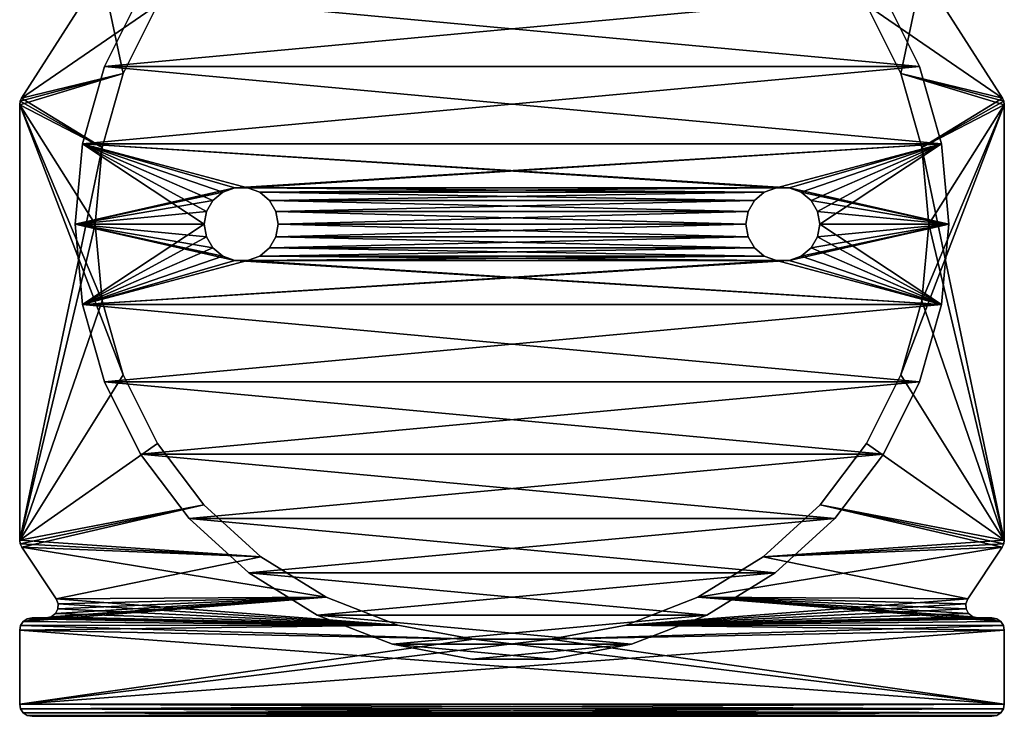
# Model space of a CAD drawing. Header units: millimetres. Extents: x -20 to 20, y 0 to 60.6.
# Tile 1 of 15: x -20 to 20, y 0 to 28.3. Entities that reach past the tile are written whole.
import ezdxf

# ---------------------------------------------------------------- set-up
doc = ezdxf.new("R2010")
doc.units = ezdxf.units.MM
doc.header["$LTSCALE"] = 81.481481
for name, color, linetype in [('1', 7, 'CONTINUOUS'), ('12', 7, 'CONTINUOUS'), ('13', 7, 'CONTINUOUS'), ('14', 7, 'CONTINUOUS'), ('15', 7, 'CONTINUOUS'), ('16', 7, 'CONTINUOUS'), ('18', 7, 'CONTINUOUS'), ('19', 7, 'CONTINUOUS'), ('2', 7, 'CONTINUOUS'), ('20', 7, 'CONTINUOUS'), ('22', 7, 'CONTINUOUS'), ('23', 7, 'CONTINUOUS'), ('24', 7, 'CONTINUOUS'), ('27', 7, 'CONTINUOUS'), ('28', 7, 'CONTINUOUS'), ('3', 7, 'CONTINUOUS'), ('4', 7, 'CONTINUOUS'), ('5', 7, 'CONTINUOUS'), ('6', 7, 'CONTINUOUS')]:
    doc.layers.add(name, color=color, linetype=linetype)

msp = doc.modelspace()

# ---------------------------------------------------------------- linework, layer by layer
at = {"layer": '1', "color": 250, "linetype": 'Continuous', "true_color": 0x1c1c1c}
for points in [[(-19.922, 25.125), (-16.668, 30.232), (-15.794, 26.119), (-19.922, 25.125)], [(-15.794, 26.119), (-16.668, 30.232), (-14.401, 28.917), (-15.794, 26.119)], [(16.668, 30.232), (19.922, 25.125), (14.401, 28.917), (16.668, 30.232)], [(14.401, 28.917), (19.922, 25.125), (15.794, 26.119), (14.401, 28.917)], [(-16.65, 23.112), (-19.922, 25.125), (-15.794, 26.119), (-16.65, 23.112)], [(19.98, 24.996), (20, 24.856), (15.794, 26.119), (19.98, 24.996)], [(15.794, 26.119), (20, 24.856), (16.65, 23.112), (15.794, 26.119)], [(19.922, 25.125), (19.98, 24.996), (15.794, 26.119), (19.922, 25.125)], [(-20, 24.856), (-19.98, 24.996), (-16.65, 23.112), (-20, 24.856)], [(-16.65, 16.888), (-20, 24.856), (-16.938, 20), (-16.65, 16.888)], [(-16.938, 20), (-20, 24.856), (-16.65, 23.112), (-16.938, 20)], [(-15.794, 13.881), (-20, 24.856), (-16.65, 16.888), (-15.794, 13.881)], [(-20, 7.154), (-20, 24.856), (-15.794, 13.881), (-20, 7.154)], [(-19.98, 24.996), (-19.922, 25.125), (-16.65, 23.112), (-19.98, 24.996)], [(20, 24.856), (20, 7.154), (16.65, 23.112), (20, 24.856)], [(20, 7.154), (16.938, 20), (16.65, 23.112), (20, 7.154)], [(16.938, 20), (20, 7.154), (16.65, 16.888), (16.938, 20)], [(16.65, 16.888), (20, 7.154), (15.794, 13.881), (16.65, 16.888)], [(-14.401, 11.083), (-20, 7.154), (-15.794, 13.881), (-14.401, 11.083)], [(15.794, 13.881), (20, 7.154), (14.401, 11.083), (15.794, 13.881)], [(-12.517, 8.589), (-20, 7.154), (-14.401, 11.083), (-12.517, 8.589)], [(14.401, 11.083), (20, 7.154), (12.517, 8.589), (14.401, 11.083)], [(-10.207, 6.483), (-20, 7.154), (-12.517, 8.589), (-10.207, 6.483)], [(12.517, 8.589), (19.916, 6.876), (10.207, 6.483), (12.517, 8.589)], [(19.978, 7.009), (19.916, 6.876), (12.517, 8.589), (19.978, 7.009)], [(20, 7.154), (19.978, 7.009), (12.517, 8.589), (20, 7.154)], [(-19.978, 7.009), (-20, 7.154), (-10.207, 6.483), (-19.978, 7.009)], [(-19.916, 6.876), (-19.978, 7.009), (-10.207, 6.483), (-19.916, 6.876)], [(-18.515, 4.778), (-19.916, 6.876), (-7.55, 4.838), (-18.515, 4.778)], [(-7.55, 4.838), (-19.916, 6.876), (-10.207, 6.483), (-7.55, 4.838)], [(19.916, 6.876), (18.515, 4.778), (10.207, 6.483), (19.916, 6.876)], [(10.207, 6.483), (18.515, 4.778), (7.55, 4.838), (10.207, 6.483)], [(-4.635, 3.709), (-18.515, 4.778), (-7.55, 4.838), (-4.635, 3.709)], [(7.55, 4.838), (19.854, 3.854), (4.635, 3.709), (7.55, 4.838)], [(18.93, 4), (19.854, 3.854), (7.55, 4.838), (18.93, 4)], [(18.721, 4.046), (18.93, 4), (7.55, 4.838), (18.721, 4.046)], [(18.55, 4.175), (18.721, 4.046), (7.55, 4.838), (18.55, 4.175)], [(18.449, 4.364), (18.55, 4.175), (7.55, 4.838), (18.449, 4.364)], [(18.436, 4.578), (18.449, 4.364), (7.55, 4.838), (18.436, 4.578)], [(18.515, 4.778), (18.436, 4.578), (7.55, 4.838), (18.515, 4.778)], [(-18.436, 4.578), (-18.515, 4.778), (-4.635, 3.709), (-18.436, 4.578)], [(-18.449, 4.364), (-18.436, 4.578), (-4.635, 3.709), (-18.449, 4.364)], [(-19.691, 3.962), (-19.5, 4), (-4.635, 3.709), (-19.691, 3.962)], [(-19.5, 4), (-18.93, 4), (-4.635, 3.709), (-19.5, 4)], [(-18.93, 4), (-18.721, 4.046), (-4.635, 3.709), (-18.93, 4)], [(-18.721, 4.046), (-18.55, 4.175), (-4.635, 3.709), (-18.721, 4.046)], [(-18.55, 4.175), (-18.449, 4.364), (-4.635, 3.709), (-18.55, 4.175)], [(19.691, 3.962), (19.854, 3.854), (18.93, 4), (19.691, 3.962)], [(19.5, 4), (19.691, 3.962), (18.93, 4), (19.5, 4)], [(-20, 3.5), (-19.962, 3.691), (-1.563, 3.134), (-20, 3.5)], [(-19.962, 3.691), (-19.854, 3.854), (-4.635, 3.709), (-19.962, 3.691)], [(-1.563, 3.134), (-19.962, 3.691), (-4.635, 3.709), (-1.563, 3.134)], [(-19.854, 3.854), (-19.691, 3.962), (-4.635, 3.709), (-19.854, 3.854)], [(4.635, 3.709), (20, 3.5), (1.563, 3.134), (4.635, 3.709)], [(19.854, 3.854), (19.962, 3.691), (4.635, 3.709), (19.854, 3.854)], [(19.962, 3.691), (20, 3.5), (4.635, 3.709), (19.962, 3.691)], [(-20, 0.5), (-20, 3.5), (20, 0.5), (-20, 0.5)], [(20, 0.5), (-20, 3.5), (-1.563, 3.134), (20, 0.5)], [(20, 3.5), (20, 0.5), (1.563, 3.134), (20, 3.5)], [(1.563, 3.134), (20, 0.5), (-1.563, 3.134), (1.563, 3.134)], [(-19.962, 0.309), (-20, 0.5), (19.962, 0.309), (-19.962, 0.309)], [(19.962, 0.309), (-20, 0.5), (20, 0.5), (19.962, 0.309)], [(-19.854, 0.146), (-19.962, 0.309), (19.854, 0.146), (-19.854, 0.146)], [(19.854, 0.146), (-19.962, 0.309), (19.962, 0.309), (19.854, 0.146)], [(-19.691, 0.038), (-19.854, 0.146), (19.691, 0.038), (-19.691, 0.038)], [(19.691, 0.038), (-19.854, 0.146), (19.854, 0.146), (19.691, 0.038)], [(-19.5, 0), (-19.691, 0.038), (19.5, 0), (-19.5, 0)], [(19.5, 0), (-19.691, 0.038), (19.691, 0.038), (19.5, 0)]]:
    msp.add_3dface(points, dxfattribs=at)
at = {"layer": '12', "color": 250, "linetype": 'Continuous', "true_color": 0x1c1c1c}
for points in [[(-16.668, 30.232), (-19.922, 25.125, 1018), (-16.668, 30.232, 1018), (-16.668, 30.232)], [(-16.668, 30.232), (-19.922, 25.125), (-19.922, 25.125, 1018), (-16.668, 30.232)]]:
    msp.add_3dface(points, dxfattribs=at)
at = {"layer": '13', "color": 250, "linetype": 'Continuous', "true_color": 0x1c1c1c}
for points in [[(-20, 24.856), (-20, 7.154), (-20, 7.154, 1018), (-20, 24.856)], [(-20, 24.856), (-20, 7.154, 1018), (-20, 24.856, 1018), (-20, 24.856)]]:
    msp.add_3dface(points, dxfattribs=at)
at = {"layer": '14', "color": 250, "linetype": 'Continuous', "true_color": 0x1c1c1c}
for points in [[(-19.916, 6.876), (-18.515, 4.778), (-18.515, 4.778, 1018), (-19.916, 6.876)], [(-19.916, 6.876), (-18.515, 4.778, 1018), (-19.916, 6.876, 1018), (-19.916, 6.876)]]:
    msp.add_3dface(points, dxfattribs=at)
at = {"layer": '15', "color": 250, "linetype": 'Continuous', "true_color": 0x1c1c1c}
for points in [[(-20, 3.5), (-20, 0.5, 1018), (-20, 3.5, 1018), (-20, 3.5)], [(-20, 3.5), (-20, 0.5), (-20, 0.5, 1018), (-20, 3.5)]]:
    msp.add_3dface(points, dxfattribs=at)
at = {"layer": '16', "color": 250, "linetype": 'Continuous', "true_color": 0x1c1c1c}
for points in [[(-19.5, 0), (19.5, 0, 1018), (-19.5, 0, 1018), (-19.5, 0)], [(-19.5, 0), (19.5, 0), (19.5, 0, 1018), (-19.5, 0)]]:
    msp.add_3dface(points, dxfattribs=at)
at = {"layer": '18', "color": 250, "linetype": 'Continuous', "true_color": 0x1c1c1c}
for points in [[(19.922, 25.125), (19.922, 25.125, 1018), (19.98, 24.996, 1018), (19.922, 25.125)], [(19.98, 24.996), (19.922, 25.125), (19.98, 24.996, 1018), (19.98, 24.996)], [(19.98, 24.996), (19.98, 24.996, 1018), (20, 24.856, 1018), (19.98, 24.996)], [(20, 24.856), (19.98, 24.996), (20, 24.856, 1018), (20, 24.856)]]:
    msp.add_3dface(points, dxfattribs=at)
at = {"layer": '19', "color": 250, "linetype": 'Continuous', "true_color": 0x1c1c1c}
for points in [[(19.691, 3.962), (19.5, 4), (19.691, 3.962, 1018), (19.691, 3.962)], [(19.5, 4), (19.5, 4, 1018), (19.691, 3.962, 1018), (19.5, 4)], [(19.854, 3.854), (19.691, 3.962), (19.854, 3.854, 1018), (19.854, 3.854)], [(19.691, 3.962), (19.691, 3.962, 1018), (19.854, 3.854, 1018), (19.691, 3.962)], [(19.962, 3.691), (19.854, 3.854), (19.962, 3.691, 1018), (19.962, 3.691)], [(19.854, 3.854), (19.854, 3.854, 1018), (19.962, 3.691, 1018), (19.854, 3.854)], [(20, 3.5), (19.962, 3.691), (20, 3.5, 1018), (20, 3.5)], [(19.962, 3.691), (19.962, 3.691, 1018), (20, 3.5, 1018), (19.962, 3.691)]]:
    msp.add_3dface(points, dxfattribs=at)
at = {"layer": '2', "color": 250, "linetype": 'Continuous', "true_color": 0x1c1c1c}
for points in [[(-16.668, 30.232, 1018), (-19.922, 25.125, 1018), (-14.401, 28.917, 1018), (-16.668, 30.232, 1018)], [(15.794, 26.119, 1018), (16.668, 30.232, 1018), (14.401, 28.917, 1018), (15.794, 26.119, 1018)], [(19.922, 25.125, 1018), (16.668, 30.232, 1018), (15.794, 26.119, 1018), (19.922, 25.125, 1018)], [(-14.401, 28.917, 1018), (-19.922, 25.125, 1018), (-15.794, 26.119, 1018), (-14.401, 28.917, 1018)], [(-19.98, 24.996, 1018), (-20, 24.856, 1018), (-15.794, 26.119, 1018), (-19.98, 24.996, 1018)], [(-15.794, 26.119, 1018), (-20, 24.856, 1018), (-16.65, 23.112, 1018), (-15.794, 26.119, 1018)], [(-19.922, 25.125, 1018), (-19.98, 24.996, 1018), (-15.794, 26.119, 1018), (-19.922, 25.125, 1018)], [(16.65, 23.112, 1018), (19.922, 25.125, 1018), (15.794, 26.119, 1018), (16.65, 23.112, 1018)], [(-20, 24.856, 1018), (-20, 7.154, 1018), (-16.65, 23.112, 1018), (-20, 24.856, 1018)], [(20, 7.154, 1018), (20, 24.856, 1018), (15.794, 13.881, 1018), (20, 7.154, 1018)], [(15.794, 13.881, 1018), (20, 24.856, 1018), (16.65, 16.888, 1018), (15.794, 13.881, 1018)], [(19.98, 24.996, 1018), (19.922, 25.125, 1018), (16.65, 23.112, 1018), (19.98, 24.996, 1018)], [(20, 24.856, 1018), (19.98, 24.996, 1018), (16.65, 23.112, 1018), (20, 24.856, 1018)], [(20, 24.856, 1018), (16.938, 20, 1018), (16.65, 16.888, 1018), (20, 24.856, 1018)], [(16.938, 20, 1018), (20, 24.856, 1018), (16.65, 23.112, 1018), (16.938, 20, 1018)], [(-16.65, 23.112, 1018), (-20, 7.154, 1018), (-16.938, 20, 1018), (-16.65, 23.112, 1018)], [(-16.938, 20, 1018), (-20, 7.154, 1018), (-16.65, 16.888, 1018), (-16.938, 20, 1018)], [(-16.65, 16.888, 1018), (-20, 7.154, 1018), (-15.794, 13.881, 1018), (-16.65, 16.888, 1018)], [(-15.794, 13.881, 1018), (-20, 7.154, 1018), (-14.401, 11.083, 1018), (-15.794, 13.881, 1018)], [(14.401, 11.083, 1018), (20, 7.154, 1018), (15.794, 13.881, 1018), (14.401, 11.083, 1018)], [(-14.401, 11.083, 1018), (-20, 7.154, 1018), (-12.517, 8.589, 1018), (-14.401, 11.083, 1018)], [(12.517, 8.589, 1018), (20, 7.154, 1018), (14.401, 11.083, 1018), (12.517, 8.589, 1018)], [(-20, 7.154, 1018), (-19.978, 7.009, 1018), (-12.517, 8.589, 1018), (-20, 7.154, 1018)], [(-19.978, 7.009, 1018), (-19.916, 6.876, 1018), (-12.517, 8.589, 1018), (-19.978, 7.009, 1018)], [(-12.517, 8.589, 1018), (-19.916, 6.876, 1018), (-10.207, 6.483, 1018), (-12.517, 8.589, 1018)], [(10.207, 6.483, 1018), (20, 7.154, 1018), (12.517, 8.589, 1018), (10.207, 6.483, 1018)], [(-19.916, 6.876, 1018), (-18.515, 4.778, 1018), (-10.207, 6.483, 1018), (-19.916, 6.876, 1018)], [(7.55, 4.838, 1018), (19.916, 6.876, 1018), (10.207, 6.483, 1018), (7.55, 4.838, 1018)], [(18.515, 4.778, 1018), (19.916, 6.876, 1018), (7.55, 4.838, 1018), (18.515, 4.778, 1018)], [(19.978, 7.009, 1018), (20, 7.154, 1018), (10.207, 6.483, 1018), (19.978, 7.009, 1018)], [(19.916, 6.876, 1018), (19.978, 7.009, 1018), (10.207, 6.483, 1018), (19.916, 6.876, 1018)], [(-10.207, 6.483, 1018), (-18.515, 4.778, 1018), (-7.55, 4.838, 1018), (-10.207, 6.483, 1018)], [(-18.93, 4, 1018), (-19.854, 3.854, 1018), (-7.55, 4.838, 1018), (-18.93, 4, 1018)], [(-7.55, 4.838, 1018), (-19.854, 3.854, 1018), (-4.635, 3.709, 1018), (-7.55, 4.838, 1018)], [(-18.721, 4.046, 1018), (-18.93, 4, 1018), (-7.55, 4.838, 1018), (-18.721, 4.046, 1018)], [(-18.55, 4.175, 1018), (-18.721, 4.046, 1018), (-7.55, 4.838, 1018), (-18.55, 4.175, 1018)], [(-18.449, 4.364, 1018), (-18.55, 4.175, 1018), (-7.55, 4.838, 1018), (-18.449, 4.364, 1018)], [(-18.515, 4.778, 1018), (-18.436, 4.578, 1018), (-7.55, 4.838, 1018), (-18.515, 4.778, 1018)], [(-18.436, 4.578, 1018), (-18.449, 4.364, 1018), (-7.55, 4.838, 1018), (-18.436, 4.578, 1018)], [(4.635, 3.709, 1018), (18.515, 4.778, 1018), (7.55, 4.838, 1018), (4.635, 3.709, 1018)], [(18.436, 4.578, 1018), (18.515, 4.778, 1018), (4.635, 3.709, 1018), (18.436, 4.578, 1018)], [(18.449, 4.364, 1018), (18.436, 4.578, 1018), (4.635, 3.709, 1018), (18.449, 4.364, 1018)], [(-19.691, 3.962, 1018), (-19.854, 3.854, 1018), (-18.93, 4, 1018), (-19.691, 3.962, 1018)], [(-19.5, 4, 1018), (-19.691, 3.962, 1018), (-18.93, 4, 1018), (-19.5, 4, 1018)], [(18.55, 4.175, 1018), (18.449, 4.364, 1018), (4.635, 3.709, 1018), (18.55, 4.175, 1018)], [(18.721, 4.046, 1018), (18.55, 4.175, 1018), (4.635, 3.709, 1018), (18.721, 4.046, 1018)], [(18.93, 4, 1018), (18.721, 4.046, 1018), (4.635, 3.709, 1018), (18.93, 4, 1018)], [(19.691, 3.962, 1018), (19.5, 4, 1018), (4.635, 3.709, 1018), (19.691, 3.962, 1018)], [(19.5, 4, 1018), (18.93, 4, 1018), (4.635, 3.709, 1018), (19.5, 4, 1018)], [(-4.635, 3.709, 1018), (-20, 3.5, 1018), (-1.563, 3.134, 1018), (-4.635, 3.709, 1018)], [(-19.962, 3.691, 1018), (-20, 3.5, 1018), (-4.635, 3.709, 1018), (-19.962, 3.691, 1018)], [(-19.854, 3.854, 1018), (-19.962, 3.691, 1018), (-4.635, 3.709, 1018), (-19.854, 3.854, 1018)], [(1.563, 3.134, 1018), (19.962, 3.691, 1018), (4.635, 3.709, 1018), (1.563, 3.134, 1018)], [(20, 3.5, 1018), (19.962, 3.691, 1018), (1.563, 3.134, 1018), (20, 3.5, 1018)], [(19.854, 3.854, 1018), (19.691, 3.962, 1018), (4.635, 3.709, 1018), (19.854, 3.854, 1018)], [(19.962, 3.691, 1018), (19.854, 3.854, 1018), (4.635, 3.709, 1018), (19.962, 3.691, 1018)], [(-20, 0.5, 1018), (20, 3.5, 1018), (1.563, 3.134, 1018), (-20, 0.5, 1018)], [(20, 0.5, 1018), (20, 3.5, 1018), (-20, 0.5, 1018), (20, 0.5, 1018)], [(-20, 3.5, 1018), (-20, 0.5, 1018), (-1.563, 3.134, 1018), (-20, 3.5, 1018)], [(-1.563, 3.134, 1018), (-20, 0.5, 1018), (1.563, 3.134, 1018), (-1.563, 3.134, 1018)], [(-19.962, 0.309, 1018), (20, 0.5, 1018), (-20, 0.5, 1018), (-19.962, 0.309, 1018)], [(19.962, 0.309, 1018), (20, 0.5, 1018), (-19.962, 0.309, 1018), (19.962, 0.309, 1018)], [(-19.854, 0.146, 1018), (19.962, 0.309, 1018), (-19.962, 0.309, 1018), (-19.854, 0.146, 1018)], [(19.854, 0.146, 1018), (19.962, 0.309, 1018), (-19.854, 0.146, 1018), (19.854, 0.146, 1018)], [(-19.691, 0.038, 1018), (19.854, 0.146, 1018), (-19.854, 0.146, 1018), (-19.691, 0.038, 1018)], [(19.691, 0.038, 1018), (19.854, 0.146, 1018), (-19.691, 0.038, 1018), (19.691, 0.038, 1018)], [(-19.5, 0, 1018), (19.691, 0.038, 1018), (-19.691, 0.038, 1018), (-19.5, 0, 1018)], [(19.5, 0, 1018), (19.691, 0.038, 1018), (-19.5, 0, 1018), (19.5, 0, 1018)]]:
    msp.add_3dface(points, dxfattribs=at)
at = {"layer": '20', "color": 250, "linetype": 'Continuous', "true_color": 0x1c1c1c}
for points in [[(18.436, 4.578), (18.515, 4.778), (18.436, 4.578, 1018), (18.436, 4.578)], [(18.515, 4.778), (18.515, 4.778, 1018), (18.436, 4.578, 1018), (18.515, 4.778)], [(18.449, 4.364), (18.436, 4.578), (18.449, 4.364, 1018), (18.449, 4.364)], [(18.436, 4.578), (18.436, 4.578, 1018), (18.449, 4.364, 1018), (18.436, 4.578)], [(18.55, 4.175), (18.449, 4.364), (18.55, 4.175, 1018), (18.55, 4.175)], [(18.449, 4.364), (18.449, 4.364, 1018), (18.55, 4.175, 1018), (18.449, 4.364)], [(18.721, 4.046), (18.55, 4.175), (18.721, 4.046, 1018), (18.721, 4.046)], [(18.55, 4.175), (18.55, 4.175, 1018), (18.721, 4.046, 1018), (18.55, 4.175)], [(18.93, 4), (18.721, 4.046), (18.93, 4, 1018), (18.93, 4)], [(18.721, 4.046), (18.721, 4.046, 1018), (18.93, 4, 1018), (18.721, 4.046)]]:
    msp.add_3dface(points, dxfattribs=at)
at = {"layer": '22', "color": 250, "linetype": 'Continuous', "true_color": 0x1c1c1c}
for points in [[(-20, 24.856), (-20, 24.856, 1018), (-19.98, 24.996, 1018), (-20, 24.856)], [(-19.98, 24.996), (-20, 24.856), (-19.98, 24.996, 1018), (-19.98, 24.996)], [(-19.98, 24.996), (-19.98, 24.996, 1018), (-19.922, 25.125, 1018), (-19.98, 24.996)], [(-19.922, 25.125), (-19.98, 24.996), (-19.922, 25.125, 1018), (-19.922, 25.125)]]:
    msp.add_3dface(points, dxfattribs=at)
at = {"layer": '23', "color": 250, "linetype": 'Continuous', "true_color": 0x1c1c1c}
for points in [[(-19.691, 3.962), (-19.691, 3.962, 1018), (-19.5, 4, 1018), (-19.691, 3.962)], [(-19.5, 4), (-19.691, 3.962), (-19.5, 4, 1018), (-19.5, 4)], [(-20, 3.5), (-20, 3.5, 1018), (-19.962, 3.691, 1018), (-20, 3.5)], [(-19.962, 3.691), (-20, 3.5), (-19.962, 3.691, 1018), (-19.962, 3.691)], [(-19.962, 3.691), (-19.962, 3.691, 1018), (-19.854, 3.854, 1018), (-19.962, 3.691)], [(-19.854, 3.854), (-19.962, 3.691), (-19.854, 3.854, 1018), (-19.854, 3.854)], [(-19.854, 3.854), (-19.854, 3.854, 1018), (-19.691, 3.962, 1018), (-19.854, 3.854)], [(-19.691, 3.962), (-19.854, 3.854), (-19.691, 3.962, 1018), (-19.691, 3.962)]]:
    msp.add_3dface(points, dxfattribs=at)
at = {"layer": '24', "color": 250, "linetype": 'Continuous', "true_color": 0x1c1c1c}
for points in [[(-18.436, 4.578), (-18.436, 4.578, 1018), (-18.515, 4.778, 1018), (-18.436, 4.578)], [(-18.515, 4.778), (-18.436, 4.578), (-18.515, 4.778, 1018), (-18.515, 4.778)], [(-18.449, 4.364), (-18.449, 4.364, 1018), (-18.436, 4.578, 1018), (-18.449, 4.364)], [(-18.436, 4.578), (-18.449, 4.364), (-18.436, 4.578, 1018), (-18.436, 4.578)], [(-18.721, 4.046), (-18.93, 4), (-18.721, 4.046, 1018), (-18.721, 4.046)], [(-18.93, 4), (-18.93, 4, 1018), (-18.721, 4.046, 1018), (-18.93, 4)], [(-18.721, 4.046), (-18.721, 4.046, 1018), (-18.55, 4.175, 1018), (-18.721, 4.046)], [(-18.55, 4.175), (-18.721, 4.046), (-18.55, 4.175, 1018), (-18.55, 4.175)], [(-18.55, 4.175), (-18.55, 4.175, 1018), (-18.449, 4.364, 1018), (-18.55, 4.175)], [(-18.449, 4.364), (-18.55, 4.175), (-18.449, 4.364, 1018), (-18.449, 4.364)]]:
    msp.add_3dface(points, dxfattribs=at)
at = {"layer": '27', "color": 3, "linetype": 'Continuous'}
for points in [[(15.091, 29.344, 1018), (-16.551, 26.412, 1018), (16.551, 26.412, 1018), (15.091, 29.344, 1018)], [(-15.091, 29.344, 1018), (-16.551, 26.412, 1018), (15.091, 29.344, 1018), (-15.091, 29.344, 1018)], [(16.551, 26.412, 1018), (-17.448, 23.262, 1018), (17.448, 23.262, 1018), (16.551, 26.412, 1018)], [(-16.551, 26.412, 1018), (-17.448, 23.262, 1018), (16.551, 26.412, 1018), (-16.551, 26.412, 1018)], [(-17.448, 23.262, 1018), (-17.75, 20, 1018), (-11.26, 21.477, 1018), (-17.448, 23.262, 1018)], [(17.448, 23.262, 1018), (-17.448, 23.262, 1018), (-11.26, 21.477, 1018), (17.448, 23.262, 1018)], [(-10.74, 21.477, 1018), (17.448, 23.262, 1018), (-11.26, 21.477, 1018), (-10.74, 21.477, 1018)], [(10.74, 21.477, 1018), (17.448, 23.262, 1018), (-10.74, 21.477, 1018), (10.74, 21.477, 1018)], [(11.26, 21.477, 1018), (17.448, 23.262, 1018), (10.74, 21.477, 1018), (11.26, 21.477, 1018)], [(11.75, 21.299, 1018), (17.448, 23.262, 1018), (11.26, 21.477, 1018), (11.75, 21.299, 1018)], [(12.149, 20.964, 1018), (17.448, 23.262, 1018), (11.75, 21.299, 1018), (12.149, 20.964, 1018)], [(12.41, 20.513, 1018), (17.448, 23.262, 1018), (12.149, 20.964, 1018), (12.41, 20.513, 1018)], [(12.5, 20, 1018), (17.448, 23.262, 1018), (12.41, 20.513, 1018), (12.5, 20, 1018)], [(17.75, 20, 1018), (17.448, 23.262, 1018), (12.5, 20, 1018), (17.75, 20, 1018)], [(-11.26, 21.477, 1018), (-17.75, 20, 1018), (-11.75, 21.299, 1018), (-11.26, 21.477, 1018)], [(-11.75, 21.299, 1018), (-17.75, 20, 1018), (-12.149, 20.964, 1018), (-11.75, 21.299, 1018)], [(-10.25, 21.299, 1018), (10.74, 21.477, 1018), (-10.74, 21.477, 1018), (-10.25, 21.299, 1018)], [(10.25, 21.299, 1018), (10.74, 21.477, 1018), (-10.25, 21.299, 1018), (10.25, 21.299, 1018)], [(-9.851, 20.964, 1018), (10.25, 21.299, 1018), (-10.25, 21.299, 1018), (-9.851, 20.964, 1018)], [(9.851, 20.964, 1018), (10.25, 21.299, 1018), (-9.851, 20.964, 1018), (9.851, 20.964, 1018)], [(-12.149, 20.964, 1018), (-17.75, 20, 1018), (-12.41, 20.513, 1018), (-12.149, 20.964, 1018)], [(-9.59, 20.513, 1018), (9.851, 20.964, 1018), (-9.851, 20.964, 1018), (-9.59, 20.513, 1018)], [(9.59, 20.513, 1018), (9.851, 20.964, 1018), (-9.59, 20.513, 1018), (9.59, 20.513, 1018)], [(-17.75, 20, 1018), (-12.5, 20, 1018), (-12.41, 20.513, 1018), (-17.75, 20, 1018)], [(-9.5, 20, 1018), (9.59, 20.513, 1018), (-9.59, 20.513, 1018), (-9.5, 20, 1018)], [(9.5, 20, 1018), (9.59, 20.513, 1018), (-9.5, 20, 1018), (9.5, 20, 1018)], [(-17.75, 20, 1018), (-17.448, 16.738, 1018), (-12.5, 20, 1018), (-17.75, 20, 1018)], [(-12.5, 20, 1018), (-17.448, 16.738, 1018), (-12.41, 19.487, 1018), (-12.5, 20, 1018)], [(-9.59, 19.487, 1018), (9.5, 20, 1018), (-9.5, 20, 1018), (-9.59, 19.487, 1018)], [(9.59, 19.487, 1018), (9.5, 20, 1018), (-9.59, 19.487, 1018), (9.59, 19.487, 1018)], [(11.26, 18.523, 1018), (17.75, 20, 1018), (11.75, 18.701, 1018), (11.26, 18.523, 1018)], [(17.448, 16.738, 1018), (17.75, 20, 1018), (11.26, 18.523, 1018), (17.448, 16.738, 1018)], [(11.75, 18.701, 1018), (17.75, 20, 1018), (12.149, 19.036, 1018), (11.75, 18.701, 1018)], [(12.149, 19.036, 1018), (17.75, 20, 1018), (12.41, 19.487, 1018), (12.149, 19.036, 1018)], [(12.41, 19.487, 1018), (17.75, 20, 1018), (12.5, 20, 1018), (12.41, 19.487, 1018)], [(-12.41, 19.487, 1018), (-17.448, 16.738, 1018), (-12.149, 19.036, 1018), (-12.41, 19.487, 1018)], [(-9.851, 19.036, 1018), (9.59, 19.487, 1018), (-9.59, 19.487, 1018), (-9.851, 19.036, 1018)], [(9.851, 19.036, 1018), (9.59, 19.487, 1018), (-9.851, 19.036, 1018), (9.851, 19.036, 1018)], [(-12.149, 19.036, 1018), (-17.448, 16.738, 1018), (-11.75, 18.701, 1018), (-12.149, 19.036, 1018)], [(-10.25, 18.701, 1018), (9.851, 19.036, 1018), (-9.851, 19.036, 1018), (-10.25, 18.701, 1018)], [(10.25, 18.701, 1018), (9.851, 19.036, 1018), (-10.25, 18.701, 1018), (10.25, 18.701, 1018)], [(-11.75, 18.701, 1018), (-17.448, 16.738, 1018), (-11.26, 18.523, 1018), (-11.75, 18.701, 1018)], [(10.74, 18.523, 1018), (-17.448, 16.738, 1018), (11.26, 18.523, 1018), (10.74, 18.523, 1018)], [(-17.448, 16.738, 1018), (10.74, 18.523, 1018), (-10.74, 18.523, 1018), (-17.448, 16.738, 1018)], [(-17.448, 16.738, 1018), (17.448, 16.738, 1018), (11.26, 18.523, 1018), (-17.448, 16.738, 1018)], [(-11.26, 18.523, 1018), (-17.448, 16.738, 1018), (-10.74, 18.523, 1018), (-11.26, 18.523, 1018)], [(-10.74, 18.523, 1018), (10.25, 18.701, 1018), (-10.25, 18.701, 1018), (-10.74, 18.523, 1018)], [(10.74, 18.523, 1018), (10.25, 18.701, 1018), (-10.74, 18.523, 1018), (10.74, 18.523, 1018)], [(-16.551, 13.588, 1018), (17.448, 16.738, 1018), (-17.448, 16.738, 1018), (-16.551, 13.588, 1018)], [(16.551, 13.588, 1018), (17.448, 16.738, 1018), (-16.551, 13.588, 1018), (16.551, 13.588, 1018)], [(-15.091, 10.656, 1018), (16.551, 13.588, 1018), (-16.551, 13.588, 1018), (-15.091, 10.656, 1018)], [(15.091, 10.656, 1018), (16.551, 13.588, 1018), (-15.091, 10.656, 1018), (15.091, 10.656, 1018)], [(-13.117, 8.042, 1018), (15.091, 10.656, 1018), (-15.091, 10.656, 1018), (-13.117, 8.042, 1018)], [(13.117, 8.042, 1018), (15.091, 10.656, 1018), (-13.117, 8.042, 1018), (13.117, 8.042, 1018)], [(-10.697, 5.835, 1018), (13.117, 8.042, 1018), (-13.117, 8.042, 1018), (-10.697, 5.835, 1018)], [(10.697, 5.835, 1018), (13.117, 8.042, 1018), (-10.697, 5.835, 1018), (10.697, 5.835, 1018)], [(-7.912, 4.111, 1018), (10.697, 5.835, 1018), (-10.697, 5.835, 1018), (-7.912, 4.111, 1018)], [(7.912, 4.111, 1018), (10.697, 5.835, 1018), (-7.912, 4.111, 1018), (7.912, 4.111, 1018)], [(-4.858, 2.928, 1018), (7.912, 4.111, 1018), (-7.912, 4.111, 1018), (-4.858, 2.928, 1018)], [(4.858, 2.928, 1018), (7.912, 4.111, 1018), (-4.858, 2.928, 1018), (4.858, 2.928, 1018)], [(-1.638, 2.326, 1018), (4.858, 2.928, 1018), (-4.858, 2.928, 1018), (-1.638, 2.326, 1018)], [(1.638, 2.326, 1018), (4.858, 2.928, 1018), (-1.638, 2.326, 1018), (1.638, 2.326, 1018)]]:
    msp.add_3dface(points, dxfattribs=at)
at = {"layer": '28', "color": 3, "linetype": 'Continuous'}
for points in [[(-15.091, 29.344), (16.551, 26.412), (-16.551, 26.412), (-15.091, 29.344)], [(15.091, 29.344), (16.551, 26.412), (-15.091, 29.344), (15.091, 29.344)], [(-16.551, 26.412), (17.448, 23.262), (-17.448, 23.262), (-16.551, 26.412)], [(16.551, 26.412), (17.448, 23.262), (-16.551, 26.412), (16.551, 26.412)], [(-17.75, 20), (-17.448, 23.262), (-12.5, 20), (-17.75, 20)], [(-17.448, 23.262), (17.448, 23.262), (11.26, 21.477), (-17.448, 23.262)], [(10.74, 21.477), (-17.448, 23.262), (11.26, 21.477), (10.74, 21.477)], [(-10.74, 21.477), (-17.448, 23.262), (10.74, 21.477), (-10.74, 21.477)], [(-12.5, 20), (-17.448, 23.262), (-12.41, 20.513), (-12.5, 20)], [(-12.41, 20.513), (-17.448, 23.262), (-12.149, 20.964), (-12.41, 20.513)], [(-12.149, 20.964), (-17.448, 23.262), (-11.75, 21.299), (-12.149, 20.964)], [(-11.75, 21.299), (-17.448, 23.262), (-11.26, 21.477), (-11.75, 21.299)], [(-11.26, 21.477), (-17.448, 23.262), (-10.74, 21.477), (-11.26, 21.477)], [(17.448, 23.262), (17.75, 20), (11.26, 21.477), (17.448, 23.262)], [(10.25, 21.299), (-10.74, 21.477), (10.74, 21.477), (10.25, 21.299)], [(-10.25, 21.299), (-10.74, 21.477), (10.25, 21.299), (-10.25, 21.299)], [(9.851, 20.964), (-10.25, 21.299), (10.25, 21.299), (9.851, 20.964)], [(-9.851, 20.964), (-10.25, 21.299), (9.851, 20.964), (-9.851, 20.964)], [(11.26, 21.477), (17.75, 20), (11.75, 21.299), (11.26, 21.477)], [(11.75, 21.299), (17.75, 20), (12.149, 20.964), (11.75, 21.299)], [(9.59, 20.513), (-9.851, 20.964), (9.851, 20.964), (9.59, 20.513)], [(-9.59, 20.513), (-9.851, 20.964), (9.59, 20.513), (-9.59, 20.513)], [(12.149, 20.964), (17.75, 20), (12.41, 20.513), (12.149, 20.964)], [(9.5, 20), (-9.59, 20.513), (9.59, 20.513), (9.5, 20)], [(-9.5, 20), (-9.59, 20.513), (9.5, 20), (-9.5, 20)], [(17.75, 20), (12.5, 20), (12.41, 20.513), (17.75, 20)], [(-12.41, 19.487), (-17.75, 20), (-12.5, 20), (-12.41, 19.487)], [(-12.149, 19.036), (-17.75, 20), (-12.41, 19.487), (-12.149, 19.036)], [(-11.75, 18.701), (-17.75, 20), (-12.149, 19.036), (-11.75, 18.701)], [(-11.26, 18.523), (-17.75, 20), (-11.75, 18.701), (-11.26, 18.523)], [(-17.448, 16.738), (-17.75, 20), (-11.26, 18.523), (-17.448, 16.738)], [(-9.59, 19.487), (-9.5, 20), (9.59, 19.487), (-9.59, 19.487)], [(9.59, 19.487), (-9.5, 20), (9.5, 20), (9.59, 19.487)], [(12.5, 20), (17.448, 16.738), (12.41, 19.487), (12.5, 20)], [(17.75, 20), (17.448, 16.738), (12.5, 20), (17.75, 20)], [(-9.851, 19.036), (-9.59, 19.487), (9.851, 19.036), (-9.851, 19.036)], [(9.851, 19.036), (-9.59, 19.487), (9.59, 19.487), (9.851, 19.036)], [(12.41, 19.487), (17.448, 16.738), (12.149, 19.036), (12.41, 19.487)], [(-10.25, 18.701), (-9.851, 19.036), (10.25, 18.701), (-10.25, 18.701)], [(10.25, 18.701), (-9.851, 19.036), (9.851, 19.036), (10.25, 18.701)], [(12.149, 19.036), (17.448, 16.738), (11.75, 18.701), (12.149, 19.036)], [(17.448, 16.738), (-17.448, 16.738), (-11.26, 18.523), (17.448, 16.738)], [(-10.74, 18.523), (17.448, 16.738), (-11.26, 18.523), (-10.74, 18.523)], [(-10.74, 18.523), (-10.25, 18.701), (10.74, 18.523), (-10.74, 18.523)], [(17.448, 16.738), (-10.74, 18.523), (10.74, 18.523), (17.448, 16.738)], [(10.74, 18.523), (-10.25, 18.701), (10.25, 18.701), (10.74, 18.523)], [(11.26, 18.523), (17.448, 16.738), (10.74, 18.523), (11.26, 18.523)], [(11.75, 18.701), (17.448, 16.738), (11.26, 18.523), (11.75, 18.701)], [(16.551, 13.588), (-17.448, 16.738), (17.448, 16.738), (16.551, 13.588)], [(-16.551, 13.588), (-17.448, 16.738), (16.551, 13.588), (-16.551, 13.588)], [(15.091, 10.656), (-16.551, 13.588), (16.551, 13.588), (15.091, 10.656)], [(-15.091, 10.656), (-16.551, 13.588), (15.091, 10.656), (-15.091, 10.656)], [(13.117, 8.042), (-15.091, 10.656), (15.091, 10.656), (13.117, 8.042)], [(-13.117, 8.042), (-15.091, 10.656), (13.117, 8.042), (-13.117, 8.042)], [(10.697, 5.835), (-13.117, 8.042), (13.117, 8.042), (10.697, 5.835)], [(-10.697, 5.835), (-13.117, 8.042), (10.697, 5.835), (-10.697, 5.835)], [(7.912, 4.111), (-10.697, 5.835), (10.697, 5.835), (7.912, 4.111)], [(-7.912, 4.111), (-10.697, 5.835), (7.912, 4.111), (-7.912, 4.111)], [(-4.858, 2.928), (-7.912, 4.111), (4.858, 2.928), (-4.858, 2.928)], [(4.858, 2.928), (-7.912, 4.111), (7.912, 4.111), (4.858, 2.928)], [(-1.638, 2.326), (-4.858, 2.928), (1.638, 2.326), (-1.638, 2.326)], [(1.638, 2.326), (-4.858, 2.928), (4.858, 2.928), (1.638, 2.326)]]:
    msp.add_3dface(points, dxfattribs=at)
at = {"layer": '3', "color": 250, "linetype": 'Continuous', "true_color": 0x1c1c1c}
for points in [[(20, 0.5), (20, 3.5), (20, 3.5, 1018), (20, 0.5)], [(20, 0.5), (20, 3.5, 1018), (20, 0.5, 1018), (20, 0.5)]]:
    msp.add_3dface(points, dxfattribs=at)
at = {"layer": '4', "color": 250, "linetype": 'Continuous', "true_color": 0x1c1c1c}
for points in [[(18.515, 4.778), (19.916, 6.876), (19.916, 6.876, 1018), (18.515, 4.778)], [(18.515, 4.778), (19.916, 6.876, 1018), (18.515, 4.778, 1018), (18.515, 4.778)]]:
    msp.add_3dface(points, dxfattribs=at)
at = {"layer": '5', "color": 250, "linetype": 'Continuous', "true_color": 0x1c1c1c}
for points in [[(20, 7.154), (20, 24.856), (20, 24.856, 1018), (20, 7.154)], [(20, 7.154), (20, 24.856, 1018), (20, 7.154, 1018), (20, 7.154)]]:
    msp.add_3dface(points, dxfattribs=at)
at = {"layer": '6', "color": 250, "linetype": 'Continuous', "true_color": 0x1c1c1c}
for points in [[(19.922, 25.125), (16.668, 30.232), (16.668, 30.232, 1018), (19.922, 25.125)], [(19.922, 25.125), (16.668, 30.232, 1018), (19.922, 25.125, 1018), (19.922, 25.125)]]:
    msp.add_3dface(points, dxfattribs=at)

doc.saveas('drawing.dxf')
